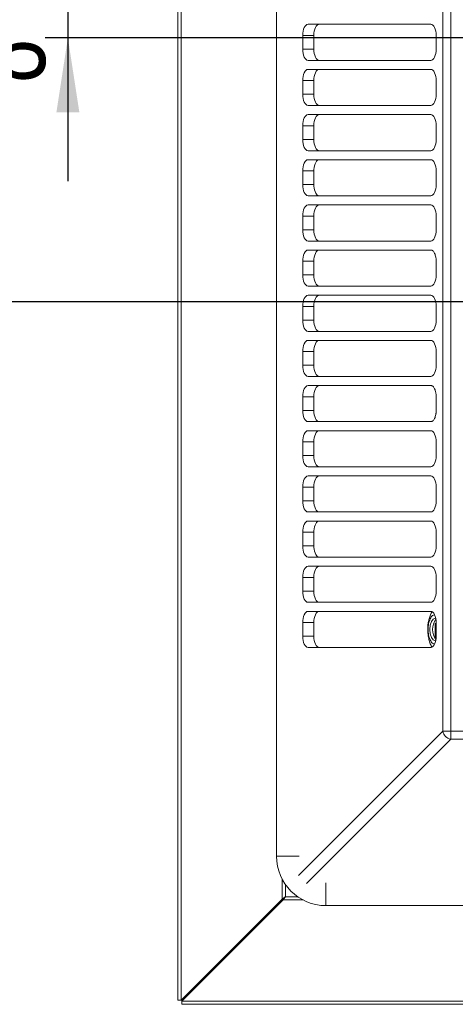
# Model space of a CAD drawing. Header units: millimetres. Extents: x 35 to 1425, y 109 to 972.
# Tile 5 of 34: x 922 to 1018, y 390 to 608. Entities that reach past the tile are written whole.
import ezdxf

# ---------------------------------------------------------------- set-up
doc = ezdxf.new("R2010")
doc.units = ezdxf.units.MM
doc.header["$LTSCALE"] = 5
doc.layers.add('AA', color=7, linetype='Continuous')
doc.styles.add('SLDTEXTSTYLE1', font='TXT', dxfattribs={"width": 0.75})
doc.dimstyles.new('SLDDIMSTYLE0', dxfattribs={"dimtxt": 17.5, "dimasz": 16.51, "dimexe": 0, "dimexo": 0.0625, "dimgap": 4.375, "dimtad": 1, "dimrnd": 1e-09, "dimzin": 12, "dimdsep": 46, "dimtxsty": 'SLDTEXTSTYLE1', "dimsah": 1, "dimcen": 0.09, "dimadec": 0, "dimazin": 3, "dimtfac": 1, "dimtofl": 0, "dimtmove": 0, "dimatfit": 3, "dimfxl": 1, "dimfrac": 2, "dimtolj": 1, "dimtzin": 12, "dimarcsym": 0})
doc.dimstyles.new('SLDDIMSTYLE2', dxfattribs={"dimtxt": 17.5, "dimasz": 16.51, "dimexe": 0, "dimexo": 0.0625, "dimgap": 4.375, "dimtad": 1, "dimrnd": 1e-09, "dimzin": 12, "dimdsep": 46, "dimtxsty": 'SLDTEXTSTYLE1', "dimsah": 1, "dimcen": 0.09, "dimadec": 0, "dimazin": 3, "dimtfac": 1, "dimtmove": 0, "dimatfit": 0, "dimfxl": 1, "dimfrac": 2, "dimtolj": 1, "dimtzin": 12, "dimarcsym": 0})

# ---------------------------------------------------------------- blocks, each defined once
blk = doc.blocks.new('*D9')
at = {"layer": 'AA', "color": 7}
for p, q in [((1107.43, 670.21), (888.43, 670.21)), ((893.43, 670.21), (893.43, 545.21)), ((1107.43, 545.21), (888.43, 545.21))]:
    blk.add_line(p, q, dxfattribs=at)
for points in [[(893.43, 670.21), (890.89, 653.7), (895.97, 653.7)], [(893.43, 545.21), (895.97, 561.72), (890.89, 561.72)]]:
    blk.add_solid(points, dxfattribs=at)
at = {"layer": 'AA', "color": 7, "insert": (870.88, 582.05, 7.79), "char_height": 17.5, "attachment_point": 1, "rotation": 90, "style": 'SLDTEXTSTYLE1'}
blk.add_mtext('125', dxfattribs=at)
blk = doc.blocks.new('*D10')
at = {"layer": 'AA', "color": 7}
for p, q in [((932.57, 611.71), (932.57, 643.46)), ((1082.73, 611.71), (927.57, 611.71)), ((932.57, 611.71), (932.57, 603.71)), ((1082.73, 603.71), (927.57, 603.71)), ((932.57, 603.71), (932.57, 571.96))]:
    blk.add_line(p, q, dxfattribs=at)
for points in [[(932.57, 611.71), (935.11, 628.22), (930.03, 628.22)], [(932.57, 603.71), (930.03, 587.2), (935.11, 587.2)]]:
    blk.add_solid(points, dxfattribs=at)
at = {"layer": 'AA', "color": 7, "insert": (910.01, 593.68, 7.79), "char_height": 17.5, "attachment_point": 1, "rotation": 90, "style": 'SLDTEXTSTYLE1'}
blk.add_mtext('8', dxfattribs=at)

msp = doc.modelspace()

# ---------------------------------------------------------------- linework, layer by layer
at = {"color": 7, "linetype": 'Continuous', "lineweight": 15}
for p, q in [((956.93, 390.59), (956.93, 824.823)), ((957.637, 390.59), (957.637, 824.823)), ((978.786, 792.907), (978.786, 422.507)), ((1015.616, 450.158), (1015.616, 765.255)), ((1017.382, 450.158), (1017.382, 765.255)), ((985.768, 606.707), (1012.988, 606.707)), ((984.594, 601.207), (984.594, 604.207)), ((987.066, 604.207), (984.594, 604.207)), ((987.066, 601.207), (984.594, 601.207)), ((1012.988, 598.707), (985.768, 598.707)), ((985.768, 596.707), (1012.988, 596.707)), ((984.594, 591.207), (984.594, 594.207)), ((987.066, 594.207), (984.594, 594.207)), ((987.066, 591.207), (984.594, 591.207)), ((1012.988, 588.707), (985.768, 588.707)), ((985.768, 586.707), (1012.988, 586.707)), ((984.594, 581.207), (984.594, 584.207)), ((987.066, 584.207), (984.594, 584.207)), ((987.066, 581.207), (984.594, 581.207)), ((1012.988, 578.707), (985.768, 578.707)), ((985.768, 576.707), (1012.988, 576.707)), ((984.594, 571.207), (984.594, 574.207)), ((987.031, 574.207), (984.594, 574.207)), ((987.031, 571.207), (984.594, 571.207)), ((1012.988, 568.707), (985.768, 568.707)), ((985.768, 566.707), (1012.988, 566.707)), ((984.594, 561.207), (984.594, 564.207)), ((987.066, 564.207), (984.594, 564.207)), ((987.066, 561.207), (984.594, 561.207)), ((1012.988, 558.707), (985.768, 558.707)), ((985.768, 556.707), (1012.988, 556.707)), ((984.594, 551.207), (984.594, 554.207)), ((987.066, 554.207), (984.594, 554.207)), ((987.066, 551.207), (984.594, 551.207)), ((1012.988, 548.707), (985.768, 548.707)), ((985.768, 546.707), (1012.988, 546.707)), ((984.594, 541.207), (984.594, 544.207)), ((987.066, 544.207), (984.594, 544.207)), ((987.066, 541.207), (984.594, 541.207)), ((1012.988, 538.707), (985.768, 538.707)), ((985.768, 536.707), (1012.988, 536.707)), ((984.594, 531.207), (984.594, 534.207)), ((987.066, 534.207), (984.594, 534.207)), ((987.066, 531.207), (984.594, 531.207)), ((1012.988, 528.707), (985.768, 528.707)), ((985.768, 526.707), (1012.988, 526.707)), ((984.594, 521.207), (984.594, 524.207)), ((987.066, 524.207), (984.594, 524.207)), ((987.066, 521.207), (984.594, 521.207)), ((1012.988, 518.707), (985.768, 518.707)), ((985.768, 516.707), (1012.988, 516.707)), ((984.594, 511.207), (984.594, 514.207)), ((987.066, 514.207), (984.594, 514.207)), ((987.066, 511.207), (984.594, 511.207)), ((985.768, 506.707), (1012.988, 506.707)), ((984.594, 501.207), (984.594, 504.207)), ((987.066, 504.207), (984.594, 504.207)), ((987.066, 501.207), (984.594, 501.207)), ((1012.988, 498.707), (985.768, 498.707)), ((985.768, 496.707), (1012.988, 496.707)), ((984.594, 491.207), (984.594, 494.207)), ((987.031, 494.207), (984.594, 494.207)), ((987.031, 491.207), (984.594, 491.207)), ((1012.988, 488.707), (985.768, 488.707)), ((985.768, 486.707), (1012.988, 486.707)), ((984.594, 481.207), (984.594, 484.207)), ((987.066, 484.207), (984.594, 484.207)), ((987.066, 481.207), (984.594, 481.207)), ((1012.988, 478.707), (985.768, 478.707)), ((985.768, 476.707), (1012.988, 476.707)), ((984.594, 471.207), (984.594, 474.207)), ((987.066, 474.207), (984.594, 474.207)), ((987.066, 471.207), (984.594, 471.207)), ((1012.988, 468.707), (985.768, 468.707)), ((1015.616, 450.158), (1017.382, 450.158)), ((1024.43, 450.158), (1017.382, 450.158)), ((1017.382, 448.392), (1017.382, 450.158)), ((1024.43, 448.392), (1017.382, 448.392)), ((980.051, 413.005), (957.637, 390.59)), ((957.814, 390.414), (980.228, 412.828)), ((989.73, 411.562), (1360.13, 411.562)), ((956.93, 390.59), (957.637, 390.59)), ((957.814, 389.707), (957.814, 390.414)), ((1392.046, 390.414), (957.814, 390.414)), ((1392.046, 389.707), (957.814, 389.707))]:
    msp.add_line(p, q, dxfattribs=at)
at = {"color": 144, "linetype": 'Continuous', "lineweight": 0}
for p, q in [((987.066, 604.207), (987.066, 601.207)), ((987.077, 604.534), (987.077, 600.88)), ((1014.161, 604.207), (1014.161, 601.207)), ((987.066, 594.207), (987.066, 591.207)), ((987.077, 594.534), (987.077, 590.88)), ((1014.161, 594.207), (1014.161, 591.207)), ((987.077, 584.534), (987.077, 580.88)), ((987.066, 584.207), (987.066, 581.207)), ((1014.161, 584.207), (1014.161, 581.207)), ((987.031, 574.207), (987.031, 571.207)), ((987.077, 574.534), (987.077, 570.88)), ((1014.161, 574.207), (1014.161, 571.207)), ((987.066, 564.207), (987.066, 561.207)), ((987.077, 564.534), (987.077, 560.88)), ((1014.161, 564.207), (1014.161, 561.207)), ((987.066, 554.207), (987.066, 551.207)), ((987.077, 554.534), (987.077, 550.88)), ((1014.161, 554.207), (1014.161, 551.207)), ((987.066, 544.207), (987.066, 541.207)), ((987.077, 544.534), (987.077, 540.88)), ((1014.161, 544.207), (1014.161, 541.207)), ((987.066, 534.207), (987.066, 531.207)), ((987.077, 534.534), (987.077, 530.88)), ((1014.161, 534.207), (1014.161, 531.207)), ((987.066, 524.207), (987.066, 521.207)), ((987.077, 524.534), (987.077, 520.88)), ((1014.161, 524.207), (1014.161, 521.207)), ((987.077, 514.534), (987.077, 510.88)), ((987.066, 514.207), (987.066, 511.207)), ((1014.161, 514.207), (1014.161, 511.207)), ((1012.988, 508.707), (985.768, 508.707)), ((987.066, 504.207), (987.066, 501.207)), ((987.077, 504.534), (987.077, 500.88)), ((1014.161, 504.207), (1014.161, 501.207)), ((987.031, 494.207), (987.031, 491.207)), ((987.077, 494.534), (987.077, 490.88)), ((1014.161, 494.207), (1014.161, 491.207)), ((987.066, 484.207), (987.066, 481.207)), ((987.077, 484.534), (987.077, 480.88)), ((1014.161, 484.207), (1014.161, 481.207)), ((987.066, 474.207), (987.066, 471.207)), ((987.077, 474.534), (987.077, 470.88)), ((1013.918, 474.006), (1014.161, 474.006)), ((1013.918, 470.944), (1013.918, 474.006)), ((1014.03, 473.766), (1014.03, 471.183)), ((1014.161, 473.766), (1014.03, 473.766)), ((1014.161, 474.207), (1014.161, 471.207)), ((1014.155, 470.944), (1013.918, 470.944)), ((1014.03, 471.183), (1014.161, 471.183))]:
    msp.add_line(p, q, dxfattribs=at)
at = {"color": 8, "linetype": 'Continuous', "lineweight": 15}
for p, q in [((983.694, 418.236), (1015.616, 450.158)), ((985.459, 416.47), (1017.382, 448.392)), ((983.799, 422.507), (978.786, 422.507)), ((980.051, 417.398), (980.051, 413.005)), ((989.73, 416.575), (989.73, 411.562)), ((980.759, 416.239), (980.759, 413.535)), ((980.228, 412.828), (984.621, 412.828)), ((980.759, 413.535), (983.462, 413.535))]:
    msp.add_line(p, q, dxfattribs=at)
at = {"color": 7, "linetype": 'Continuous', "lineweight": 15, "flags": 128}
for points in [[(984.594, 604.207), (984.617, 604.694), (984.684, 605.163), (984.792, 605.595), (984.938, 605.974), (985.116, 606.285), (985.319, 606.516), (985.539, 606.659), (985.768, 606.707)], [(1012.988, 606.707), (1013.217, 606.659), (1013.437, 606.516), (1013.64, 606.285), (1013.818, 605.974), (1013.964, 605.595), (1014.072, 605.163), (1014.139, 604.694), (1014.161, 604.207)], [(985.768, 598.707), (985.539, 598.755), (985.319, 598.897), (985.116, 599.128), (984.938, 599.439), (984.792, 599.818), (984.684, 600.25), (984.617, 600.719), (984.594, 601.207)], [(984.594, 594.207), (984.617, 594.694), (984.684, 595.163), (984.792, 595.595), (984.938, 595.974), (985.116, 596.285), (985.319, 596.516), (985.539, 596.659), (985.768, 596.707)], [(1012.988, 596.707), (1013.217, 596.659), (1013.437, 596.516), (1013.64, 596.285), (1013.818, 595.974), (1013.964, 595.595), (1014.072, 595.163), (1014.139, 594.694), (1014.161, 594.207)], [(985.768, 588.707), (985.539, 588.755), (985.319, 588.897), (985.116, 589.128), (984.938, 589.439), (984.792, 589.818), (984.684, 590.25), (984.617, 590.719), (984.594, 591.207)], [(1014.161, 591.207), (1014.139, 590.719), (1014.072, 590.25), (1013.964, 589.818), (1013.818, 589.439), (1013.64, 589.128), (1013.437, 588.897), (1013.217, 588.755), (1012.988, 588.707)], [(984.594, 584.207), (984.617, 584.694), (984.684, 585.163), (984.792, 585.595), (984.938, 585.974), (985.116, 586.285), (985.319, 586.516), (985.539, 586.659), (985.768, 586.707)], [(1012.988, 586.707), (1013.217, 586.659), (1013.437, 586.516), (1013.64, 586.285), (1013.818, 585.974), (1013.964, 585.595), (1014.072, 585.163), (1014.139, 584.694), (1014.161, 584.207)], [(985.768, 578.707), (985.539, 578.755), (985.319, 578.897), (985.116, 579.128), (984.938, 579.439), (984.792, 579.818), (984.684, 580.25), (984.617, 580.719), (984.594, 581.207)], [(1014.161, 581.207), (1014.139, 580.719), (1014.072, 580.25), (1013.964, 579.818), (1013.818, 579.439), (1013.64, 579.128), (1013.437, 578.897), (1013.217, 578.755), (1012.988, 578.707)], [(984.594, 574.207), (984.617, 574.694), (984.684, 575.163), (984.792, 575.595), (984.938, 575.974), (985.116, 576.285), (985.319, 576.516), (985.539, 576.659), (985.768, 576.707)], [(1012.988, 576.707), (1013.217, 576.659), (1013.437, 576.516), (1013.64, 576.285), (1013.818, 575.974), (1013.964, 575.595), (1014.072, 575.163), (1014.139, 574.694), (1014.161, 574.207)], [(985.768, 568.707), (985.539, 568.755), (985.319, 568.897), (985.116, 569.128), (984.938, 569.439), (984.792, 569.818), (984.684, 570.25), (984.617, 570.719), (984.594, 571.207)], [(1014.161, 571.207), (1014.139, 570.719), (1014.072, 570.25), (1013.964, 569.818), (1013.818, 569.439), (1013.64, 569.128), (1013.437, 568.897), (1013.217, 568.755), (1012.988, 568.707)], [(984.594, 564.207), (984.617, 564.694), (984.684, 565.163), (984.792, 565.595), (984.938, 565.974), (985.116, 566.285), (985.319, 566.516), (985.539, 566.659), (985.768, 566.707)], [(1012.988, 566.707), (1013.217, 566.659), (1013.437, 566.516), (1013.64, 566.285), (1013.818, 565.974), (1013.964, 565.595), (1014.072, 565.163), (1014.139, 564.694), (1014.161, 564.207)], [(985.768, 558.707), (985.539, 558.755), (985.319, 558.897), (985.116, 559.128), (984.938, 559.439), (984.792, 559.818), (984.684, 560.25), (984.617, 560.719), (984.594, 561.207)], [(1014.161, 561.207), (1014.139, 560.719), (1014.072, 560.25), (1013.964, 559.818), (1013.818, 559.439), (1013.64, 559.128), (1013.437, 558.897), (1013.217, 558.755), (1012.988, 558.707)], [(984.594, 554.207), (984.617, 554.694), (984.684, 555.163), (984.792, 555.595), (984.938, 555.974), (985.116, 556.285), (985.319, 556.516), (985.539, 556.659), (985.768, 556.707)], [(985.768, 548.707), (985.539, 548.755), (985.319, 548.897), (985.116, 549.128), (984.938, 549.439), (984.792, 549.818), (984.684, 550.25), (984.617, 550.719), (984.594, 551.207)], [(1014.161, 551.207), (1014.139, 550.719), (1014.072, 550.25), (1013.964, 549.818), (1013.818, 549.439), (1013.64, 549.128), (1013.437, 548.897), (1013.217, 548.755), (1012.988, 548.707)], [(984.594, 544.207), (984.617, 544.694), (984.684, 545.163), (984.792, 545.595), (984.938, 545.974), (985.116, 546.285), (985.319, 546.516), (985.539, 546.659), (985.768, 546.707)], [(1012.988, 546.707), (1013.217, 546.659), (1013.437, 546.516), (1013.64, 546.285), (1013.818, 545.974), (1013.964, 545.595), (1014.072, 545.163), (1014.139, 544.694), (1014.161, 544.207)], [(985.768, 538.707), (985.539, 538.755), (985.319, 538.897), (985.116, 539.128), (984.938, 539.439), (984.792, 539.818), (984.684, 540.25), (984.617, 540.719), (984.594, 541.207)], [(1014.161, 541.207), (1014.139, 540.719), (1014.072, 540.25), (1013.964, 539.818), (1013.818, 539.439), (1013.64, 539.128), (1013.437, 538.897), (1013.217, 538.755), (1012.988, 538.707)], [(984.594, 534.207), (984.617, 534.694), (984.684, 535.163), (984.792, 535.595), (984.938, 535.974), (985.116, 536.285), (985.319, 536.516), (985.539, 536.659), (985.768, 536.707)], [(1012.988, 536.707), (1013.217, 536.659), (1013.437, 536.516), (1013.64, 536.285), (1013.818, 535.974), (1013.964, 535.595), (1014.072, 535.163), (1014.139, 534.694), (1014.161, 534.207)], [(1014.161, 531.207), (1014.139, 530.719), (1014.072, 530.25), (1013.964, 529.818), (1013.818, 529.439), (1013.64, 529.128), (1013.437, 528.897), (1013.217, 528.755), (1012.988, 528.707)], [(984.594, 524.207), (984.617, 524.694), (984.684, 525.163), (984.792, 525.595), (984.938, 525.974), (985.116, 526.285), (985.319, 526.516), (985.539, 526.659), (985.768, 526.707)], [(985.768, 518.707), (985.539, 518.755), (985.319, 518.897), (985.116, 519.128), (984.938, 519.439), (984.792, 519.818), (984.684, 520.25), (984.617, 520.719), (984.594, 521.207)], [(984.594, 514.207), (984.617, 514.694), (984.684, 515.163), (984.792, 515.595), (984.938, 515.974), (985.116, 516.285), (985.319, 516.516), (985.539, 516.659), (985.768, 516.707)], [(1012.988, 516.707), (1013.217, 516.659), (1013.437, 516.516), (1013.64, 516.285), (1013.818, 515.974), (1013.964, 515.595), (1014.072, 515.163), (1014.139, 514.694), (1014.161, 514.207)], [(985.768, 508.707), (985.539, 508.755), (985.319, 508.897), (985.116, 509.128), (984.938, 509.439), (984.792, 509.818), (984.684, 510.25), (984.617, 510.719), (984.594, 511.207)], [(1014.161, 511.207), (1014.139, 510.719), (1014.072, 510.25), (1013.964, 509.818), (1013.818, 509.439), (1013.64, 509.128), (1013.437, 508.897), (1013.217, 508.755), (1012.988, 508.707)], [(984.594, 504.207), (984.617, 504.694), (984.684, 505.163), (984.792, 505.595), (984.938, 505.974), (985.116, 506.285), (985.319, 506.516), (985.539, 506.659), (985.768, 506.707)], [(1012.988, 506.707), (1013.217, 506.659), (1013.437, 506.516), (1013.64, 506.285), (1013.818, 505.974), (1013.964, 505.595), (1014.072, 505.163), (1014.139, 504.694), (1014.161, 504.207)], [(985.768, 498.707), (985.539, 498.755), (985.319, 498.897), (985.116, 499.128), (984.938, 499.439), (984.792, 499.818), (984.684, 500.25), (984.617, 500.719), (984.594, 501.207)], [(1014.161, 501.207), (1014.139, 500.719), (1014.072, 500.25), (1013.964, 499.818), (1013.818, 499.439), (1013.64, 499.128), (1013.437, 498.897), (1013.217, 498.755), (1012.988, 498.707)], [(984.594, 494.207), (984.617, 494.694), (984.684, 495.163), (984.792, 495.595), (984.938, 495.974), (985.116, 496.285), (985.319, 496.516), (985.539, 496.659), (985.768, 496.707)], [(1012.988, 496.707), (1013.217, 496.659), (1013.437, 496.516), (1013.64, 496.285), (1013.818, 495.974), (1013.964, 495.595), (1014.072, 495.163), (1014.139, 494.694), (1014.161, 494.207)], [(985.768, 488.707), (985.539, 488.755), (985.319, 488.897), (985.116, 489.128), (984.938, 489.439), (984.792, 489.818), (984.684, 490.25), (984.617, 490.719), (984.594, 491.207)], [(1014.161, 491.207), (1014.139, 490.719), (1014.072, 490.25), (1013.964, 489.818), (1013.818, 489.439), (1013.64, 489.128), (1013.437, 488.897), (1013.217, 488.755), (1012.988, 488.707)], [(984.594, 484.207), (984.617, 484.694), (984.684, 485.163), (984.792, 485.595), (984.938, 485.974), (985.116, 486.285), (985.319, 486.516), (985.539, 486.659), (985.768, 486.707)], [(1012.988, 486.707), (1013.217, 486.659), (1013.437, 486.516), (1013.64, 486.285), (1013.818, 485.974), (1013.964, 485.595), (1014.072, 485.163), (1014.139, 484.694), (1014.161, 484.207)], [(985.768, 478.707), (985.539, 478.755), (985.319, 478.897), (985.116, 479.128), (984.938, 479.439), (984.792, 479.818), (984.684, 480.25), (984.617, 480.719), (984.594, 481.207)], [(1014.161, 481.207), (1014.139, 480.719), (1014.072, 480.25), (1013.964, 479.818), (1013.818, 479.439), (1013.64, 479.128), (1013.437, 478.897), (1013.217, 478.755), (1012.988, 478.707)], [(984.594, 474.207), (984.617, 474.694), (984.684, 475.163), (984.792, 475.595), (984.938, 475.974), (985.116, 476.285), (985.319, 476.516), (985.539, 476.659), (985.768, 476.707)], [(1012.988, 476.707), (1013.217, 476.659), (1013.437, 476.516), (1013.64, 476.285), (1013.818, 475.974), (1013.964, 475.595), (1014.072, 475.163), (1014.139, 474.694), (1014.161, 474.207)], [(1013.92, 470.207), (1013.471, 470.397), (1013.091, 470.939), (1012.836, 471.75), (1012.747, 472.707), (1012.836, 473.663), (1013.091, 474.474), (1013.471, 475.016), (1013.92, 475.207)], [(985.768, 468.707), (985.539, 468.755), (985.319, 468.897), (985.116, 469.128), (984.938, 469.439), (984.792, 469.818), (984.684, 470.25), (984.617, 470.719), (984.594, 471.207)], [(1014.161, 471.207), (1014.139, 470.719), (1014.072, 470.25), (1013.964, 469.818), (1013.818, 469.439), (1013.64, 469.128), (1013.437, 468.897), (1013.217, 468.755), (1012.988, 468.707)]]:
    msp.add_lwpolyline(points, dxfattribs=at)
at = {"color": 144, "linetype": 'Continuous', "lineweight": 0, "flags": 128}
for points in [[(988.24, 606.707), (988.011, 606.659), (987.791, 606.516), (987.588, 606.285), (987.41, 605.974), (987.264, 605.595), (987.156, 605.163), (987.089, 604.694), (987.066, 604.207)], [(987.066, 601.207), (987.089, 600.719), (987.156, 600.25), (987.264, 599.818), (987.41, 599.439), (987.588, 599.128), (987.791, 598.897), (988.011, 598.755), (988.24, 598.707)], [(1014.161, 601.207), (1014.139, 600.719), (1014.072, 600.25), (1013.964, 599.818), (1013.818, 599.439), (1013.64, 599.128), (1013.437, 598.897), (1013.217, 598.755), (1012.988, 598.707)], [(988.24, 596.707), (988.011, 596.659), (987.791, 596.516), (987.588, 596.285), (987.41, 595.974), (987.264, 595.595), (987.156, 595.163), (987.089, 594.694), (987.066, 594.207)], [(987.066, 591.207), (987.089, 590.719), (987.156, 590.25), (987.264, 589.818), (987.41, 589.439), (987.588, 589.128), (987.791, 588.897), (988.011, 588.755), (988.24, 588.707)], [(988.24, 586.707), (988.011, 586.659), (987.791, 586.516), (987.588, 586.285), (987.41, 585.974), (987.264, 585.595), (987.156, 585.163), (987.089, 584.694), (987.066, 584.207)], [(987.066, 581.207), (987.089, 580.719), (987.156, 580.25), (987.264, 579.818), (987.41, 579.439), (987.588, 579.128), (987.791, 578.897), (988.011, 578.755), (988.24, 578.707)], [(988.24, 576.707), (988.03, 576.666), (987.827, 576.546), (987.637, 576.351), (987.466, 576.086), (987.321, 575.761), (987.205, 575.386), (987.123, 574.972), (987.077, 574.534)], [(987.077, 570.88), (987.123, 570.441), (987.205, 570.028), (987.321, 569.652), (987.466, 569.327), (987.637, 569.062), (987.827, 568.867), (988.03, 568.747), (988.24, 568.707)], [(988.24, 566.707), (988.011, 566.659), (987.791, 566.516), (987.588, 566.285), (987.41, 565.974), (987.264, 565.595), (987.156, 565.163), (987.089, 564.694), (987.066, 564.207)], [(987.066, 561.207), (987.089, 560.719), (987.156, 560.25), (987.264, 559.818), (987.41, 559.439), (987.588, 559.128), (987.791, 558.897), (988.011, 558.755), (988.24, 558.707)], [(988.24, 556.707), (988.011, 556.659), (987.791, 556.516), (987.588, 556.285), (987.41, 555.974), (987.264, 555.595), (987.156, 555.163), (987.089, 554.694), (987.066, 554.207)], [(987.066, 551.207), (987.089, 550.719), (987.156, 550.25), (987.264, 549.818), (987.41, 549.439), (987.588, 549.128), (987.791, 548.897), (988.011, 548.755), (988.24, 548.707)], [(988.24, 546.707), (988.011, 546.659), (987.791, 546.516), (987.588, 546.285), (987.41, 545.974), (987.264, 545.595), (987.156, 545.163), (987.089, 544.694), (987.066, 544.207)], [(987.066, 541.207), (987.089, 540.719), (987.156, 540.25), (987.264, 539.818), (987.41, 539.439), (987.588, 539.128), (987.791, 538.897), (988.011, 538.755), (988.24, 538.707)], [(988.24, 536.707), (988.011, 536.659), (987.791, 536.516), (987.588, 536.285), (987.41, 535.974), (987.264, 535.595), (987.156, 535.163), (987.089, 534.694), (987.066, 534.207)], [(985.768, 528.707), (985.539, 528.755), (985.319, 528.897), (985.116, 529.128), (984.938, 529.439), (984.792, 529.818), (984.684, 530.25), (984.617, 530.719), (984.594, 531.207)], [(987.066, 531.207), (987.089, 530.719), (987.156, 530.25), (987.264, 529.818), (987.41, 529.439), (987.588, 529.128), (987.791, 528.897), (988.011, 528.755), (988.24, 528.707)], [(988.24, 526.707), (988.011, 526.659), (987.791, 526.516), (987.588, 526.285), (987.41, 525.974), (987.264, 525.595), (987.156, 525.163), (987.089, 524.694), (987.066, 524.207)], [(987.066, 521.207), (987.089, 520.719), (987.156, 520.25), (987.264, 519.818), (987.41, 519.439), (987.588, 519.128), (987.791, 518.897), (988.011, 518.755), (988.24, 518.707)], [(988.24, 516.707), (988.011, 516.659), (987.791, 516.516), (987.588, 516.285), (987.41, 515.974), (987.264, 515.595), (987.156, 515.163), (987.089, 514.694), (987.066, 514.207)], [(987.066, 511.207), (987.089, 510.719), (987.156, 510.25), (987.264, 509.818), (987.41, 509.439), (987.588, 509.128), (987.791, 508.897), (988.011, 508.755), (988.24, 508.707)], [(988.24, 506.707), (988.011, 506.659), (987.791, 506.516), (987.588, 506.285), (987.41, 505.974), (987.264, 505.595), (987.156, 505.163), (987.089, 504.694), (987.066, 504.207)], [(987.066, 501.207), (987.089, 500.719), (987.156, 500.25), (987.264, 499.818), (987.41, 499.439), (987.588, 499.128), (987.791, 498.897), (988.011, 498.755), (988.24, 498.707)], [(988.24, 496.707), (988.03, 496.666), (987.827, 496.546), (987.637, 496.351), (987.466, 496.086), (987.321, 495.761), (987.205, 495.386), (987.123, 494.972), (987.077, 494.534)], [(987.077, 490.88), (987.123, 490.441), (987.205, 490.028), (987.321, 489.652), (987.466, 489.327), (987.637, 489.062), (987.827, 488.867), (988.03, 488.747), (988.24, 488.707)], [(988.24, 486.707), (988.011, 486.659), (987.791, 486.516), (987.588, 486.285), (987.41, 485.974), (987.264, 485.595), (987.156, 485.163), (987.089, 484.694), (987.066, 484.207)], [(987.066, 481.207), (987.089, 480.719), (987.156, 480.25), (987.264, 479.818), (987.41, 479.439), (987.588, 479.128), (987.791, 478.897), (988.011, 478.755), (988.24, 478.707)], [(988.24, 476.707), (988.011, 476.659), (987.791, 476.516), (987.588, 476.285), (987.41, 475.974), (987.264, 475.595), (987.156, 475.163), (987.089, 474.694), (987.066, 474.207)], [(987.066, 471.207), (987.089, 470.719), (987.156, 470.25), (987.264, 469.818), (987.41, 469.439), (987.588, 469.128), (987.791, 468.897), (988.011, 468.755), (988.24, 468.707)]]:
    msp.add_lwpolyline(points, dxfattribs=at)
at = {"color": 7, "linetype": 'Continuous', "lineweight": 15}
for centre, radius, start, end in [((1017.102, 472.707), 3.768, 142.74382, 217.25618), ((1017.939, 450.715), 2.389, 193.48748, 256.51252), ((989.73, 422.507), 10.944, 180, 270)]:
    msp.add_arc(centre, radius, start, end, dxfattribs=at)
at = {"color": 144, "linetype": 'Continuous', "lineweight": 0}
for points, knots in [([(987.077, 574.534), (987.067, 574.497), (987.049, 574.426), (987.034, 574.316), (987.032, 574.243), (987.031, 574.207)], [0, 0, 0, 0, 0.3373109, 0.66992199, 1, 1, 1, 1]), ([(987.031, 571.207), (987.031, 571.179), (987.032, 571.124), (987.041, 571.042), (987.055, 570.96), (987.069, 570.907), (987.077, 570.88)], [0, 0, 0, 0, 0.2474085, 0.495932, 0.7464951, 1, 1, 1, 1]), ([(1012.988, 556.707), (1013.012, 556.706), (1013.062, 556.704), (1013.135, 556.689), (1013.208, 556.664), (1013.28, 556.63), (1013.35, 556.586), (1013.472, 556.493), (1013.637, 556.312), (1013.823, 555.986), (1013.976, 555.589), (1014.072, 555.191), (1014.127, 554.83), (1014.156, 554.521), (1014.16, 554.312), (1014.161, 554.207)], [0, 0, 0, 0, 0.0403177, 0.0803098, 0.1201341, 0.1599506, 0.1999192, 0.240198, 0.3700596, 0.5000577, 0.6299193, 0.7599174, 0.8400681, 0.9196688, 1, 1, 1, 1]), ([(1012.988, 526.707), (1013.012, 526.706), (1013.062, 526.704), (1013.135, 526.689), (1013.208, 526.664), (1013.28, 526.63), (1013.35, 526.586), (1013.472, 526.493), (1013.637, 526.312), (1013.823, 525.986), (1013.976, 525.589), (1014.072, 525.191), (1014.127, 524.83), (1014.156, 524.521), (1014.16, 524.312), (1014.161, 524.207)], [0, 0, 0, 0, 0.0403177, 0.0803098, 0.1201341, 0.1599506, 0.1999192, 0.240198, 0.3700596, 0.5000577, 0.6299193, 0.7599174, 0.8400681, 0.9196688, 1, 1, 1, 1]), ([(1014.161, 521.207), (1014.161, 521.154), (1014.16, 521.049), (1014.153, 520.892), (1014.142, 520.738), (1014.125, 520.585), (1014.105, 520.434), (1014.061, 520.176), (1013.976, 519.824), (1013.823, 519.427), (1013.637, 519.102), (1013.45, 518.896), (1013.281, 518.779), (1013.135, 518.718), (1013.037, 518.71), (1012.988, 518.707)], [0, 0, 0, 0, 0.0403177, 0.0803098, 0.1201341, 0.1599506, 0.1999192, 0.240198, 0.3700596, 0.5000577, 0.6299193, 0.7599174, 0.8400681, 0.9196688, 1, 1, 1, 1]), ([(987.077, 494.534), (987.067, 494.497), (987.049, 494.426), (987.034, 494.316), (987.032, 494.243), (987.031, 494.207)], [0, 0, 0, 0, 0.3373109, 0.669922, 1, 1, 1, 1]), ([(987.031, 491.207), (987.031, 491.179), (987.032, 491.124), (987.041, 491.042), (987.055, 490.96), (987.069, 490.907), (987.077, 490.88)], [0, 0, 0, 0, 0.2474085, 0.495932, 0.7464951, 1, 1, 1, 1]), ([(1013.818, 475.965), (1013.658, 475.927), (1013.393, 475.863), (1013.064, 475.482), (1012.818, 475.057), (1012.616, 474.531), (1012.429, 473.762), (1012.334, 472.707), (1012.429, 471.651), (1012.616, 470.882), (1012.817, 470.356), (1013.064, 469.931), (1013.393, 469.55), (1013.657, 469.487), (1013.817, 469.449)], [0, 0, 0, 0, 0.102624, 0.1706889, 0.238808, 0.3068729, 0.374992, 0.5001404, 0.6252888, 0.6933537, 0.7614728, 0.8295377, 0.8976568, 1, 1, 1, 1]), ([(1014.161, 471.72), (1014.157, 471.732), (1014.138, 471.778), (1014.119, 471.879), (1014.11, 472.013), (1014.118, 472.148), (1014.136, 472.253), (1014.156, 472.302), (1014.161, 472.316)], [0, 0, 0, 0, 0.0740801, 0.2833729, 0.4934819, 0.7027748, 0.912884, 1, 1, 1, 1]), ([(980.759, 413.535), (980.725, 413.51), (980.663, 413.463), (980.575, 413.398), (980.498, 413.34), (980.433, 413.291), (980.351, 413.229), (980.254, 413.156), (980.144, 413.075), (980.081, 413.027), (980.051, 413.005)], [0, 0, 0, 0, 0.1306136, 0.2472035, 0.3497707, 0.438318, 0.5128513, 0.68975, 0.8520514, 1, 1, 1, 1]), ([(980.228, 412.828), (980.245, 412.85), (980.279, 412.896), (980.337, 412.973), (980.401, 413.059), (980.485, 413.17), (980.605, 413.329), (980.702, 413.459), (980.759, 413.535)], [0, 0, 0, 0, 0.1096807, 0.2274102, 0.3533027, 0.4874515, 0.6999707, 1, 1, 1, 1])]:
    msp.add_open_spline(points, degree=3, knots=knots, dxfattribs=at)
at = {"color": 7, "linetype": 'Continuous', "lineweight": 15}
for points, knots in [([(1013.284, 476.707), (1013.142, 476.454), (1012.851, 475.938), (1012.587, 475.113), (1012.389, 474.234), (1012.293, 473.437), (1012.283, 472.907), (1012.279, 472.707)], [0, 0, 0, 0, 0.2129118, 0.4349995, 0.627029, 0.8594348, 1, 1, 1, 1]), ([(1012.279, 472.707), (1012.3, 472.217), (1012.33, 471.532), (1012.521, 470.553), (1012.765, 469.747), (1013.022, 469.082), (1013.24, 468.758), (1013.274, 468.707)], [0, 0, 0, 0, 0.3438536, 0.4812722, 0.7123505, 0.954451, 1, 1, 1, 1])]:
    msp.add_open_spline(points, degree=3, knots=knots, dxfattribs=at)

# ---------------------------------------------------------------- dimensions: what is measured, and where the dimension line sits
at = {"layer": 'AA', "color": 7}
for base, p1, p2, dimstyle, picture, middle in [((893.434, 545.207), (1112.43, 670.207), (1112.43, 545.207), 'SLDDIMSTYLE0', '*D9', (893.434, 608.553)), ((932.568, 603.707), (1087.732, 611.707), (1087.732, 603.707), 'SLDDIMSTYLE2', '*D10', (932.568, 607.25))]:
    dim = msp.add_linear_dim(base=base, p1=p1, p2=p2, angle=90, dimstyle=dimstyle, dxfattribs=at)
    dim.commit()
    dim.dimension.update_dxf_attribs({"geometry": picture, "text_midpoint": middle, "dimtype": 160})

doc.saveas('drawing.dxf')
